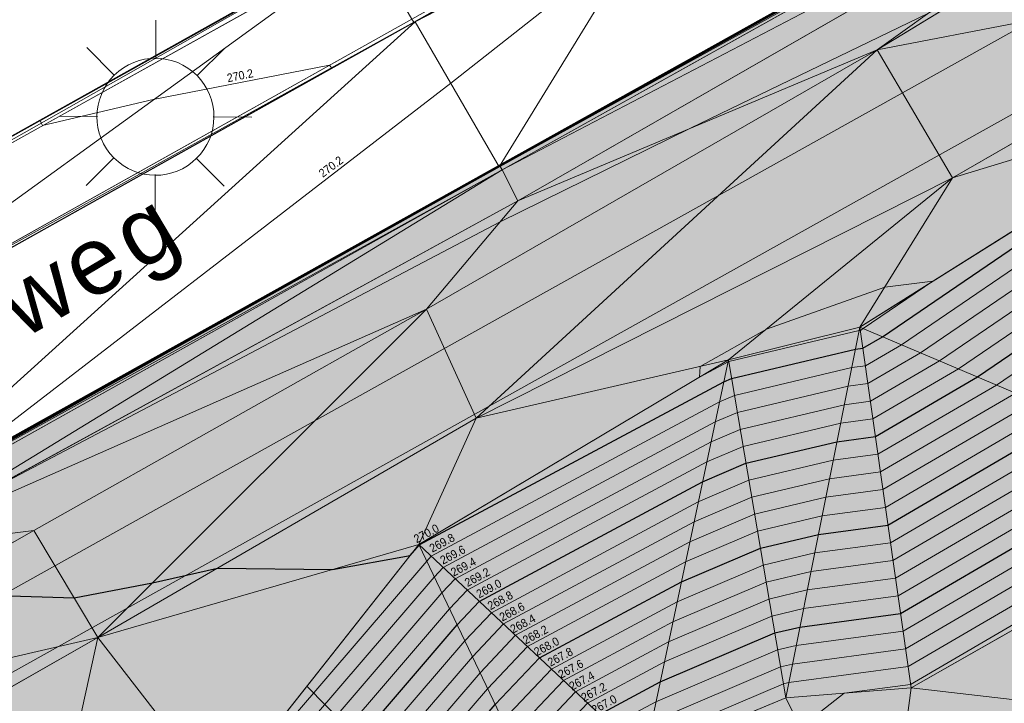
# Model space of a CAD drawing. Header units: millimetres. Extents: x 3402416 to 3403134, y 5267375 to 5268119.
# Tile 38 of 256: x 3402638 to 3402658, y 5267584 to 5267598. Entities that reach past the tile are written whole.
import ezdxf
from ezdxf.enums import TextEntityAlignment as Align

# ---------------------------------------------------------------- set-up
doc = ezdxf.new("R2010")
doc.units = ezdxf.units.MM
doc.header["$MEASUREMENT"] = 0
for name, pattern in [('100.1', [0]), ('100.4', [0]), ('100.5', [5.5, 3.9, -1.6]), ('DGN Style 2', [18.986358, 11.391815, -7.594543]), ('DGN Style 6', [36.112054, 13.290451, -7.594543, 0.018986, -7.594543, 0.018986, -7.594543])]:
    doc.linetypes.add(name, pattern=pattern)
for name, color, linetype, lineweight in [('_WBG Ideenteil + Pachtvertrag', 8, 'Continuous', 25), ('IVK_Boeschung', 7, 'Continuous', 0), ('IVK_Fahrbahnrand', 7, 'Continuous', 0), ('IVK_Gebaeudebezeichnung', 7, 'Continuous', 0), ('IVK_Gleis', 7, 'Continuous', 0), ('IVK_NSH_Modell Hoehenlinien Beschriftung', 1, 'Continuous', 0), ('IVK_NSH_Modell Umring Teil West', 7, 'Continuous', 0), ('IVK_NSH_Modell Vermaschung Teil West', 2, 'Continuous', 0), ('IVK_NSH_Topographie Boeschungskante', 1, 'Continuous', 0), ('IVK_NSH_Topographie Fahrbahnrand', 7, 'Continuous', 0), ('IVK_Rahmen Stempel', 7, 'Continuous', 0), ('IVK_Strassenbeleuchtung', 7, 'Continuous', 0)]:
    doc.layers.add(name, color=color, linetype=linetype, lineweight=lineweight)
for name, color, linetype, lineweight, true_color in [('_WBG Realisierungsteil', 7, 'Continuous', 50, 0x9494ff), ('ALKIS_Flurstuecksgrenze', 7, 'Continuous', 0, 0xffff80), ('IVK_NSH_Modell Hoehenlinien 1 Meter', 7, 'Continuous', 0, 0xe6956a), ('IVK_NSH_Modell Hoehenlinien 20 Zentimeter', 7, 'Continuous', 0, 0xe6956a)]:
    doc.layers.add(name, color=color, linetype=linetype, lineweight=lineweight, true_color=true_color)
doc.styles.add('IVK_Modell Beschriftung Hoehenlinien', font='arial.ttf')
doc.styles.add('Style-arial', font='arial.ttf')

# ---------------------------------------------------------------- blocks, each defined once
blk = doc.blocks.new('LAMPE0')
at = {"color": 0, "linetype": 'ByBlock', "lineweight": -2}
for p, q in [((0.00001, 0.00267), (0.00002, 0.00445)), ((-0.0019, 0.00192), (-0.00317, 0.0032)), ((0.00192, 0.0019), (0.0032, 0.00317)), ((-0.00267, 0.00001), (-0.00445, 0.00002)), ((0.00267, -0.00001), (0.00445, -0.00002)), ((-0.00192, -0.0019), (-0.0032, -0.00317)), ((0.0019, -0.00192), (0.00317, -0.0032)), ((-0.00001, -0.00267), (-0.00002, -0.00445))]:
    blk.add_line(p, q, dxfattribs=at)
for start, end in [(44.7428, 134.7428), (134.7428, 224.7428), (314.7428, 44.7428), (224.7428, 314.7428)]:
    blk.add_arc((0, 0), 0.0027, start, end, dxfattribs=at)

msp = doc.modelspace()

# ---------------------------------------------------------------- hatches: boundary and pattern name
at = {"layer": '_WBG Ideenteil + Pachtvertrag', "linetype": 'Continuous', "lineweight": 13, "transparency": 33554483}
h = msp.add_hatch(color=10, dxfattribs=at)
h.dxf.hatch_style = 1
h.paths.add_polyline_path([(3403020.162, 5267924.388), (3402974.165, 5267921.173), (3402970.834, 5267929.906), (3402966.125, 5267938.096), (3402962.962, 5267942.43), (3402957.609, 5267949.641), (3402947.36, 5267962.65), (3402939.808, 5267958.281), (3402940.65, 5267953.63), (3402941.22, 5267941.91), (3402941.79, 5267930.19), (3402941.545, 5267919.145), (3402940.618, 5267897.122), (3402939.52, 5267886.351), (3402937.994, 5267875.647), (3402933.952, 5267857.288), (3402924.27, 5267830.291), (3402912.706, 5267807.601), (3402888.95, 5267776.443), (3402888.949, 5267776.444), (3402875.126, 5267762.813), (3402817.857, 5267713.907), (3402814.793, 5267708.813), (3402749.53, 5267659.038), (3402740.54, 5267652.665), (3402743.031, 5267648.819), (3402726.54, 5267638.14), (3402711.87, 5267630.76), (3402634.27, 5267587.49), (3402621.47, 5267580.91), (3402607.52, 5267574.99), (3402612.55, 5267567.78), (3402597.743, 5267552.391), (3402630.486, 5267520.888), (3402683.349, 5267542.27), (3402692.955, 5267547.525), (3402703.98, 5267553.56), (3402743.097, 5267575.543), (3402746.601, 5267577.473), (3402753.342, 5267580.873), (3402757.657, 5267582.852), (3402762.378, 5267584.452), (3402767.187, 5267585.764), (3402772.3, 5267586.827), (3402777.468, 5267587.565), (3402782.59, 5267588.116), (3402787.738, 5267587.941), (3402794.984, 5267586.422), (3402794.339, 5267584.753), (3402798.109, 5267583.568), (3402799.256, 5267582.522), (3402802.297, 5267580.638), (3402804.959, 5267578.374), (3402807.449, 5267575.694), (3402813.837, 5267564.975), (3402824.334, 5267559.186), (3402831.546, 5267563.248), (3402850.736, 5267528.656), (3402857.046, 5267532.176), (3402875.097, 5267542.718), (3402879.432, 5267545.496), (3402884.47, 5267548.76), (3402887.62, 5267550.84), (3402890.12, 5267552.705), (3402892.62, 5267554.57), (3402896.5, 5267557.725), (3402900.38, 5267560.88), (3402903.425, 5267563.53), (3402911.32, 5267570.84), (3402925.42, 5267583.35), (3402926.03, 5267588.41), (3402935.72, 5267598.94), (3402939.889, 5267603.531), (3402947.512, 5267612.875), (3402954.376, 5267622.159), (3402960.809, 5267631.964), (3402966.189, 5267641.216), (3402971.089, 5267650.738), (3402974.885, 5267659.6), (3402977.896, 5267666.63), (3402983.519, 5267677.452), (3402987.072, 5267688.519), (3402989.662, 5267695.872), (3402996.63, 5267712.76), (3402998.88, 5267719.66), (3403002.59, 5267737.3), (3403004.045, 5267747.99), (3403005.5, 5267758.68), (3403006.26, 5267780.78), (3403008.055, 5267823.755), (3403009.28, 5267856.42), (3403009.069, 5267863.169), (3403007.637, 5267873.43)])
h.paths.add_polyline_path([(3402831.684, 5267692.713), (3402826.57, 5267697.97), (3402826.57, 5267697.97), (3402822.855, 5267702.231), (3402821.22, 5267700.91), (3402817.3, 5267705.73), (3402868.07, 5267748.98), (3402874.24, 5267754.23), (3402879.48, 5267748.1), (3402881.455, 5267745.791), (3402884.49, 5267742.976), (3402858.85, 5267715.33, -0.011159), (3402852.943, 5267709.528, -0.011773), (3402846.747, 5267703.983, -0.012769), (3402839.046, 5267697.938, -0.011757)], flags=16)
h.paths.add_polyline_path([(3402833.136, 5267693.592), (3402864.347, 5267722.275), (3402861.409, 5267725.473), (3402830.198, 5267696.79)], flags=24)

# ---------------------------------------------------------------- linework, layer by layer
at = {"layer": '_WBG Ideenteil + Pachtvertrag', "color": 10, "linetype": 'Continuous', "lineweight": 50, "transparency": 33554687}
msp.add_lwpolyline([(3402703.98, 5267553.56), (3402692.955, 5267547.525), (3402683.349, 5267542.27), (3402630.486, 5267520.888), (3402597.743, 5267552.391), (3402612.55, 5267567.78), (3402607.52, 5267574.99), (3402621.47, 5267580.91), (3402634.27, 5267587.49), (3402711.87, 5267630.76)], dxfattribs=at)
at = {"layer": '_WBG Realisierungsteil', "color": 168, "lineweight": 50, "transparency": 33554687}
msp.add_lwpolyline([(3402703.98, 5267553.56), (3402692.955, 5267547.525), (3402683.349, 5267542.27), (3402630.486, 5267520.888), (3402597.743, 5267552.391), (3402612.55, 5267567.78), (3402607.52, 5267574.99), (3402621.47, 5267580.91), (3402634.27, 5267587.49), (3402711.87, 5267630.76)], dxfattribs=at)
at = {"layer": 'ALKIS_Flurstuecksgrenze', "color": 7, "linetype": 'Continuous', "lineweight": 30, "flags": 128}
for points in [[(3402461.797, 5267560.761), (3402469.973, 5267558.48), (3402479.137, 5267556.939), (3402488.422, 5267556.359), (3402497.796, 5267556.749), (3402552.35, 5267561.959), (3402567.896, 5267564.05), (3402580.752, 5267566.671), (3402594.638, 5267570.482), (3402607.524, 5267574.993), (3402621.47, 5267580.915), (3402634.266, 5267587.487), (3402711.871, 5267630.761)], [(3402711.871, 5267630.761), (3402634.266, 5267587.487), (3402621.47, 5267580.915), (3402607.524, 5267574.993), (3402612.546, 5267567.78), (3402582.042, 5267536.069), (3402536.752, 5267489.002), (3402519.243, 5267430.89), (3402463.362, 5267374.849)]]:
    msp.add_lwpolyline(points, dxfattribs=at)
at = {"layer": 'IVK_Boeschung', "color": 7, "linetype": 'DGN Style 2', "lineweight": 13}
msp.add_line((3402643.815, 5267584.238), (3402648.393, 5267579.608), dxfattribs=at)
at = {"layer": 'IVK_Boeschung', "color": 7, "linetype": 'DGN Style 2', "lineweight": 13, "flags": 128}
for points in [[(3402507.576, 5267402.059), (3402509.36, 5267405.803), (3402509.826, 5267411.378), (3402512.471, 5267421.138), (3402519.541, 5267437.527), (3402526.385, 5267447.815), (3402530.67, 5267454.106), (3402534.239, 5267464.351), (3402537.4, 5267473.002), (3402541.813, 5267481.98), (3402546.419, 5267492.659), (3402553.126, 5267503.087), (3402560.505, 5267511.414), (3402567.43, 5267520.202), (3402573.027, 5267526.434), (3402580.569, 5267539.185), (3402585.853, 5267545.516), (3402589.872, 5267549.264), (3402594.238, 5267549.802), (3402601.546, 5267554.035), (3402608.548, 5267560.2), (3402616.922, 5267556.441), (3402621.555, 5267557.803), (3402628.013, 5267562.735), (3402632.393, 5267568.629), (3402632.248, 5267571.662), (3402633.779, 5267574.456), (3402638.063, 5267578.819), (3402642.019, 5267581.965), (3402646.139, 5267587.18), (3402652.571, 5267591.014), (3402655.301, 5267591.691), (3402663.047, 5267596.564), (3402670.674, 5267601.188), (3402678.422, 5267605.817), (3402688.854, 5267611.727)], [(3402692.632, 5267606.31), (3402686.485, 5267602.817), (3402678.373, 5267598.124), (3402671.414, 5267593.546), (3402663.458, 5267588.241), (3402656.364, 5267584.204), (3402653.76, 5267583.997), (3402650.824, 5267582.782), (3402649.157, 5267580.866), (3402647.914, 5267578.818), (3402645.899, 5267576.6), (3402638.13, 5267571.094), (3402637.869, 5267570.214), (3402638.636, 5267566.682), (3402637.145, 5267561.472), (3402632.507, 5267556.151), (3402627.108, 5267552.421), (3402621.419, 5267550.177), (3402617.685, 5267549.263), (3402615.196, 5267546.839), (3402612.065, 5267544.115), (3402605.43, 5267542.283), (3402595.979, 5267545.483), (3402590.342, 5267539.794), (3402585.831, 5267533.424), (3402577.549, 5267522.902), (3402571.642, 5267515.946), (3402566.549, 5267510.266), (3402560.193, 5267503.639), (3402552.967, 5267493.761), (3402546.837, 5267482.501), (3402542.469, 5267471.659), (3402538.493, 5267463.288), (3402533.938, 5267451.434), (3402531.5, 5267446.317), (3402524.442, 5267435.521), (3402518.938, 5267420.583), (3402515.371, 5267409.733), (3402513.325, 5267402.051), (3402509.004, 5267398.298)]]:
    msp.add_lwpolyline(points, dxfattribs=at)
at = {"layer": 'IVK_Fahrbahnrand', "color": 7, "linetype": '100.4', "ltscale": 10}
for p, q in [((3402661.917, 5267606.895), (3402646.037, 5267598.023)), ((3402631.506, 5267592.202), (3402645.043, 5267599.759)), ((3402646.037, 5267598.023), (3402632.543, 5267590.479))]:
    msp.add_line(p, q, dxfattribs=at)
at = {"layer": 'IVK_Fahrbahnrand', "color": 7, "linetype": '100.1', "ltscale": 10}
for p, q in [((3402646.065, 5267598.031), (3402661.902, 5267606.882)), ((3402645.049, 5267599.784), (3402631.504, 5267592.211)), ((3402631.556, 5267592.104), (3402645.096, 5267599.651)), ((3402645.996, 5267598.086), (3402632.506, 5267590.538)), ((3402632.563, 5267590.481), (3402646.065, 5267598.031))]:
    msp.add_line(p, q, dxfattribs=at)
at = {"layer": 'IVK_Fahrbahnrand', "color": 7, "linetype": 'Continuous', "lineweight": 13}
for p, q in [((3402663.58, 5267603.819), (3402647.832, 5267595.027)), ((3402647.871, 5267594.957), (3402663.619, 5267603.749)), ((3402647.832, 5267595.027), (3402634.591, 5267587.627)), ((3402634.63, 5267587.557), (3402647.871, 5267594.957))]:
    msp.add_line(p, q, dxfattribs=at)
at = {"layer": 'IVK_Gleis', "color": 7, "linetype": 'Continuous', "lineweight": 13}
for p, q in [((3402624.65, 5267578.97), (3402680.54, 5267610.14)), ((3402625.38, 5267577.66), (3402681.27, 5267608.83))]:
    msp.add_line(p, q, dxfattribs=at)
at = {"layer": 'IVK_NSH_Modell Hoehenlinien 1 Meter', "color": 32, "linetype": 'Continuous', "lineweight": 30, "true_color": 0xcd6000, "flags": 128}
for points, elevation in [([(3402620.828, 5267579.42), (3402624.234, 5267580.804), (3402628.395, 5267582.679), (3402631.825, 5267584.262), (3402635.862, 5267586.173), (3402638.978, 5267586.076), (3402640.611, 5267586.384), (3402641.961, 5267586.69), (3402644.344, 5267586.66), (3402645.96, 5267586.953), (3402646.145, 5267587.168), (3402646.148, 5267587.172), (3402652.474, 5267590.557), (3402652.637, 5267590.627), (3402655.21, 5267591.237), (3402655.363, 5267591.258), (3402655.767, 5267591.494), (3402663.052, 5267596.454), (3402663.153, 5267596.526), (3402670.709, 5267600.826), (3402671.056, 5267601.036), (3402678.42, 5267605.466), (3402678.79, 5267605.68), (3402688.79, 5267611.485)], 270), ([(3402633.302, 5267568.892), (3402633.256, 5267571.402), (3402633.306, 5267571.56), (3402634.584, 5267573.834), (3402638.078, 5267577.125), (3402639.739, 5267578.344), (3402642.915, 5267580.726), (3402643.412, 5267581.222), (3402643.673, 5267581.71), (3402646.936, 5267585.512), (3402647.396, 5267586), (3402652.033, 5267588.481), (3402652.935, 5267588.866), (3402654.825, 5267589.314), (3402655.623, 5267589.421), (3402657.743, 5267590.658), (3402663.157, 5267594.344)], 269), ([(3402618.374, 5267554.419), (3402621.507, 5267555.116), (3402623.516, 5267555.903), (3402627.653, 5267558.63), (3402629.775, 5267560.153), (3402631.652, 5267562.232), (3402634.327, 5267565.717), (3402635.09, 5267567.788), (3402634.971, 5267569.375), (3402634.941, 5267570.968), (3402635.075, 5267571.389), (3402635.884, 5267572.829), (3402638.097, 5267574.913), (3402641.926, 5267577.725), (3402643.975, 5267579.261), (3402645.058, 5267580.343), (3402645.627, 5267581.409), (3402647.728, 5267583.857), (3402648.645, 5267584.827), (3402651.593, 5267586.405), (3402653.233, 5267587.105), (3402654.44, 5267587.391), (3402655.884, 5267587.584), (3402659.719, 5267589.822)], 268), ([(3402619.718, 5267552.546), (3402621.468, 5267552.936), (3402625.107, 5267554.36), (3402627.411, 5267555.879), (3402630.956, 5267558.423), (3402634.091, 5267561.894), (3402635.578, 5267563.832), (3402636.835, 5267567.244), (3402636.639, 5267569.858), (3402636.627, 5267570.534), (3402636.844, 5267571.218), (3402637.185, 5267571.824), (3402638.116, 5267572.702), (3402644.114, 5267577.106), (3402645.034, 5267577.795), (3402646.704, 5267579.464), (3402647.582, 5267581.109), (3402648.519, 5267582.201), (3402649.894, 5267583.655), (3402651.152, 5267584.329), (3402653.532, 5267585.344), (3402654.055, 5267585.468), (3402656.145, 5267585.747), (3402661.695, 5267588.986)], 267)]:
    msp.add_lwpolyline(points, dxfattribs=dict(at, elevation=elevation))
at = {"layer": 'IVK_NSH_Modell Hoehenlinien 20 Zentimeter', "color": 32, "linetype": 'Continuous', "lineweight": 13, "true_color": 0xcd6000, "flags": 128}
for points, elevation in [([(3402660.489, 5267608.409), (3402652.119, 5267603.722), (3402645.045, 5267599.766), (3402642.521, 5267598.353), (3402638.275, 5267595.98), (3402638.299, 5267595.931), (3402638.326, 5267595.877), (3402640.625, 5267596.415), (3402644.288, 5267597.131), (3402644.324, 5267597.076), (3402644.329, 5267597.068), (3402645.046, 5267597.468), (3402646.042, 5267598.024), (3402654.168, 5267602.559), (3402653.36, 5267601.927), (3402652.091, 5267600.939), (3402650.824, 5267599.929), (3402646.803, 5267596.756), (3402635.95, 5267588.402)], 270.2), ([(3402636.792, 5267588.078), (3402647.83, 5267593.882), (3402651.784, 5267595.822), (3402656.727, 5267598.213), (3402657.759, 5267598.729), (3402663.747, 5267601.051)], 270.2), ([(3402616.049, 5267575.714), (3402622.053, 5267577.76), (3402624.765, 5267578.086), (3402627.689, 5267578.264), (3402632.543, 5267578.512), (3402636.547, 5267579.321), (3402638.286, 5267579.836), (3402639.744, 5267580.156), (3402642.068, 5267581.898), (3402642.095, 5267581.925), (3402642.109, 5267581.951), (3402646.303, 5267586.837), (3402646.397, 5267586.937), (3402652.386, 5267590.142), (3402652.696, 5267590.274), (3402655.133, 5267590.853), (3402655.415, 5267590.89), (3402656.163, 5267591.327), (3402663.073, 5267596.032)], 269.8), ([(3402617.574, 5267572.588), (3402623.034, 5267568.813), (3402625.031, 5267566.401), (3402628.375, 5267565.599), (3402630.728, 5267568.112), (3402632.147, 5267571.545), (3402632.152, 5267571.734), (3402632.394, 5267571.928), (3402633.804, 5267574.437), (3402638.066, 5267578.452), (3402638.426, 5267578.716), (3402642.28, 5267581.605), (3402642.424, 5267581.749), (3402642.5, 5267581.891), (3402646.461, 5267586.506), (3402646.647, 5267586.703), (3402652.298, 5267589.727), (3402652.756, 5267589.922), (3402655.056, 5267590.468), (3402655.467, 5267590.523), (3402656.558, 5267591.159), (3402663.094, 5267595.61)], 269.6), ([(3402632.635, 5267568.699), (3402632.582, 5267571.576), (3402632.598, 5267571.628), (3402634.064, 5267574.236), (3402638.07, 5267578.01), (3402638.864, 5267578.592), (3402642.492, 5267581.312), (3402642.753, 5267581.573), (3402642.891, 5267581.831), (3402646.619, 5267586.175), (3402646.897, 5267586.468), (3402652.21, 5267589.312), (3402652.816, 5267589.57), (3402654.979, 5267590.083), (3402655.519, 5267590.155), (3402656.953, 5267590.992), (3402663.115, 5267595.188)], 269.4), ([(3402632.969, 5267568.796), (3402632.919, 5267571.489), (3402632.952, 5267571.594), (3402634.324, 5267574.035), (3402638.074, 5267577.567), (3402639.301, 5267578.468), (3402642.703, 5267581.019), (3402643.082, 5267581.397), (3402643.282, 5267581.771), (3402646.778, 5267585.844), (3402647.147, 5267586.234), (3402652.122, 5267588.896), (3402652.875, 5267589.218), (3402654.902, 5267589.699), (3402655.571, 5267589.788), (3402657.348, 5267590.825), (3402663.136, 5267594.766)], 269.2), ([(3402633.636, 5267568.989), (3402633.593, 5267571.316), (3402633.66, 5267571.526), (3402634.844, 5267573.633), (3402638.082, 5267576.683), (3402640.176, 5267578.221), (3402643.127, 5267580.433), (3402643.741, 5267581.046), (3402644.063, 5267581.65), (3402647.094, 5267585.181), (3402647.646, 5267585.765), (3402651.945, 5267588.066), (3402652.995, 5267588.514), (3402654.748, 5267588.93), (3402655.676, 5267589.053), (3402658.139, 5267590.491), (3402663.177, 5267593.922)], 268.8), ([(3402617.567, 5267555.542), (3402621.53, 5267556.425), (3402622.561, 5267556.828), (3402627.798, 5267560.281), (3402629.067, 5267561.192), (3402630.189, 5267562.434), (3402633.576, 5267566.848), (3402634.042, 5267568.115), (3402633.97, 5267569.085), (3402633.93, 5267571.229), (3402634.013, 5267571.492), (3402635.104, 5267573.432), (3402638.085, 5267576.24), (3402640.614, 5267578.097), (3402643.339, 5267580.14), (3402644.07, 5267580.87), (3402644.454, 5267581.59), (3402647.253, 5267584.85), (3402647.896, 5267585.531), (3402651.857, 5267587.651), (3402653.054, 5267588.161), (3402654.671, 5267588.545), (3402655.728, 5267588.686), (3402658.534, 5267590.324)], 268.6), ([(3402617.836, 5267555.168), (3402621.523, 5267555.989), (3402622.879, 5267556.52), (3402627.749, 5267559.731), (3402629.303, 5267560.845), (3402630.677, 5267562.367), (3402633.826, 5267566.471), (3402634.391, 5267568.006), (3402634.303, 5267569.182), (3402634.267, 5267571.142), (3402634.367, 5267571.457), (3402635.364, 5267573.231), (3402638.089, 5267575.798), (3402641.051, 5267577.973), (3402643.551, 5267579.847), (3402644.399, 5267580.694), (3402644.845, 5267581.53), (3402647.411, 5267584.519), (3402648.146, 5267585.296), (3402651.769, 5267587.235), (3402653.114, 5267587.809), (3402654.594, 5267588.16), (3402655.78, 5267588.319), (3402658.929, 5267590.157)], 268.4), ([(3402618.105, 5267554.793), (3402621.515, 5267555.552), (3402623.198, 5267556.211), (3402627.701, 5267559.181), (3402629.539, 5267560.499), (3402631.164, 5267562.299), (3402634.076, 5267566.094), (3402634.74, 5267567.897), (3402634.637, 5267569.279), (3402634.604, 5267571.055), (3402634.721, 5267571.423), (3402635.624, 5267573.03), (3402638.093, 5267575.356), (3402641.489, 5267577.849), (3402643.763, 5267579.554), (3402644.729, 5267580.518), (3402645.236, 5267581.47), (3402647.569, 5267584.188), (3402648.395, 5267585.062), (3402651.681, 5267586.82), (3402653.174, 5267587.457), (3402654.517, 5267587.776), (3402655.832, 5267587.951), (3402659.324, 5267589.989)], 268.2), ([(3402618.643, 5267554.044), (3402621.499, 5267554.68), (3402623.834, 5267555.594), (3402627.605, 5267558.08), (3402630.011, 5267559.807), (3402632.14, 5267562.164), (3402634.577, 5267565.34), (3402635.439, 5267567.679), (3402635.305, 5267569.472), (3402635.278, 5267570.881), (3402635.429, 5267571.355), (3402636.144, 5267572.628), (3402638.101, 5267574.471), (3402642.364, 5267577.601), (3402644.187, 5267578.968), (3402645.387, 5267580.167), (3402646.018, 5267581.349), (3402647.886, 5267583.525), (3402648.895, 5267584.593), (3402651.505, 5267585.99), (3402653.293, 5267586.753), (3402654.363, 5267587.007), (3402655.936, 5267587.216), (3402660.115, 5267589.655)], 267.8), ([(3402618.912, 5267553.669), (3402621.492, 5267554.244), (3402624.152, 5267555.286), (3402627.556, 5267557.53), (3402630.248, 5267559.461), (3402632.628, 5267562.097), (3402634.827, 5267564.963), (3402635.788, 5267567.57), (3402635.638, 5267569.568), (3402635.616, 5267570.795), (3402635.783, 5267571.321), (3402636.404, 5267572.427), (3402638.105, 5267574.029), (3402642.801, 5267577.477), (3402644.399, 5267578.675), (3402645.716, 5267579.991), (3402646.409, 5267581.289), (3402648.044, 5267583.194), (3402649.145, 5267584.359), (3402651.417, 5267585.574), (3402653.353, 5267586.401), (3402654.286, 5267586.622), (3402655.988, 5267586.849), (3402660.51, 5267589.488)], 267.6), ([(3402619.181, 5267553.295), (3402621.484, 5267553.808), (3402624.471, 5267554.977), (3402627.508, 5267556.98), (3402630.484, 5267559.115), (3402633.116, 5267562.029), (3402635.077, 5267564.586), (3402636.137, 5267567.461), (3402635.972, 5267569.665), (3402635.953, 5267570.708), (3402636.136, 5267571.287), (3402636.664, 5267572.226), (3402638.108, 5267573.586), (3402643.239, 5267577.353), (3402644.611, 5267578.381), (3402646.046, 5267579.815), (3402646.8, 5267581.229), (3402648.202, 5267582.863), (3402649.394, 5267584.124), (3402651.328, 5267585.159), (3402653.412, 5267586.048), (3402654.209, 5267586.237), (3402656.041, 5267586.482), (3402660.905, 5267589.321)], 267.4), ([(3402619.449, 5267552.92), (3402621.476, 5267553.372), (3402624.789, 5267554.669), (3402627.46, 5267556.429), (3402630.72, 5267558.769), (3402633.603, 5267561.962), (3402635.328, 5267564.209), (3402636.486, 5267567.353), (3402636.306, 5267569.761), (3402636.29, 5267570.621), (3402636.49, 5267571.252), (3402636.925, 5267572.025), (3402638.112, 5267573.144), (3402643.676, 5267577.229), (3402644.823, 5267578.088), (3402646.375, 5267579.64), (3402647.191, 5267581.169), (3402648.361, 5267582.532), (3402649.644, 5267583.89), (3402651.24, 5267584.744), (3402653.472, 5267585.696), (3402654.132, 5267585.853), (3402656.093, 5267586.114), (3402661.3, 5267589.154)], 267.2), ([(3402619.987, 5267552.171), (3402621.46, 5267552.499), (3402625.426, 5267554.051), (3402627.363, 5267555.329), (3402631.192, 5267558.077), (3402634.579, 5267561.827), (3402635.828, 5267563.455), (3402637.184, 5267567.135), (3402636.973, 5267569.955), (3402636.964, 5267570.447), (3402637.198, 5267571.184), (3402637.445, 5267571.624), (3402638.12, 5267572.259), (3402644.551, 5267576.982), (3402645.246, 5267577.502), (3402647.033, 5267579.288), (3402647.973, 5267581.048), (3402648.677, 5267581.869), (3402650.143, 5267583.421), (3402651.064, 5267583.914), (3402653.591, 5267584.992), (3402653.978, 5267585.084), (3402656.197, 5267585.38), (3402662.091, 5267588.819)], 266.8), ([(3402620.256, 5267551.797), (3402621.453, 5267552.063), (3402625.744, 5267553.743), (3402627.315, 5267554.779), (3402631.429, 5267557.731), (3402635.067, 5267561.759), (3402636.079, 5267563.078), (3402637.533, 5267567.026), (3402637.307, 5267570.051), (3402637.301, 5267570.36), (3402637.552, 5267571.15), (3402637.705, 5267571.423), (3402638.124, 5267571.817), (3402644.989, 5267576.858), (3402645.458, 5267577.209), (3402647.363, 5267579.112), (3402648.363, 5267580.988), (3402648.836, 5267581.538), (3402650.393, 5267583.186), (3402650.976, 5267583.498), (3402653.651, 5267584.64), (3402653.901, 5267584.699), (3402656.249, 5267585.012), (3402662.486, 5267588.652)], 266.6), ([(3402620.525, 5267551.422), (3402621.445, 5267551.627), (3402626.062, 5267553.434), (3402627.267, 5267554.228), (3402631.665, 5267557.385), (3402635.555, 5267561.692), (3402636.329, 5267562.701), (3402637.882, 5267566.917), (3402637.64, 5267570.148), (3402637.638, 5267570.273), (3402637.905, 5267571.116), (3402637.965, 5267571.222), (3402638.128, 5267571.375), (3402645.426, 5267576.734), (3402645.67, 5267576.916), (3402647.692, 5267578.937), (3402648.754, 5267580.928), (3402648.994, 5267581.207), (3402650.643, 5267582.952), (3402650.888, 5267583.083), (3402653.711, 5267584.288), (3402653.824, 5267584.314), (3402656.301, 5267584.645), (3402662.881, 5267588.485)], 266.4), ([(3402638.033, 5267569.46), (3402639.915, 5267571.311), (3402640.326, 5267572.05), (3402644.502, 5267575.61), (3402645.864, 5267576.61), (3402645.882, 5267576.623), (3402646.297, 5267577.038), (3402649.043, 5267578.561), (3402649.052, 5267580.693), (3402649.145, 5267580.868), (3402649.152, 5267580.876), (3402649.321, 5267581.054), (3402651.131, 5267581.616), (3402651.906, 5267582.157), (3402654.067, 5267583.382), (3402654.975, 5267584.094), (3402656.354, 5267584.277), (3402663.276, 5267588.318)], 266.2)]:
    msp.add_lwpolyline(points, dxfattribs=dict(at, elevation=elevation))
at = {"layer": 'IVK_NSH_Modell Hoehenlinien 20 Zentimeter', "color": 32, "linetype": 'Continuous', "lineweight": 13, "true_color": 0xcd6000, "elevation": 270.2, "flags": 128}
msp.add_lwpolyline([(3402651.967, 5267590.654), (3402652.562, 5267590.972), (3402652.577, 5267590.979), (3402655.287, 5267591.622), (3402655.31, 5267591.625), (3402655.372, 5267591.661), (3402656.817, 5267592.644), (3402655.818, 5267592.524), (3402653.36, 5267591.654), (3402651.985, 5267590.879)], close=True, dxfattribs=at)
at = {"layer": 'IVK_NSH_Modell Umring Teil West', "color": 6, "linetype": '100.5', "ltscale": 10, "true_color": 0xe202f2}
msp.add_open_spline([(3402628.253, 5267598.544, 269.937), (3402641.757, 5267606.054, 270.023), (3402657.553, 5267614.878, 270.114), (3402675.255, 5267624.773, 270.207), (3402675.324, 5267624.659, 270.079), (3402684.824, 5267621.981, 270.344), (3402684.826, 5267621.97, 270.458), (3402684.883, 5267621.864, 270.458), (3402685.543, 5267620.164, 270.387), (3402685.562, 5267620.086, 270.387), (3402685.564, 5267620.075, 270.322), (3402687.058, 5267616.919, 270.241), (3402687.044, 5267616.907, 270.297), (3402687.083, 5267616.837, 270.298), (3402687.222, 5267616.45, 270.294), (3402686.878, 5267615.082, 270.225), (3402688.132, 5267612.963, 270.158), (3402688.854, 5267611.727, 270.108), (3402692.632, 5267606.31, 265.792), (3402690.801, 5267601.975, 265.743), (3402690.498, 5267601.81, 265.685), (3402692.019, 5267598.974, 264.145), (3402693.751, 5267596.039, 263.722), (3402697.143, 5267589.96, 261.397), (3402697.219, 5267589.903, 261.323), (3402701.143, 5267583.189, 261.113), (3402700.796, 5267582.857, 261.114), (3402700.48, 5267582.471, 261.115), (3402700.24, 5267582.096, 261.116), (3402700.018, 5267581.634, 261.118), (3402699.865, 5267581.182, 261.121), (3402699.759, 5267580.656, 261.123), (3402699.724, 5267580.1, 261.127), (3402699.757, 5267579.607, 261.13), (3402699.84, 5267579.163, 261.133), (3402699.968, 5267578.744, 261.136), (3402700.137, 5267578.349, 261.14), (3402700.357, 5267577.958, 261.143), (3402700.601, 5267577.618, 261.146), (3402700.875, 5267577.308, 261.149), (3402701.194, 5267577.017, 261.152), (3402701.458, 5267576.818, 261.155), (3402701.77, 5267576.623, 261.157), (3402702.079, 5267576.466, 261.16), (3402702.457, 5267576.317, 261.162), (3402702.826, 5267576.211, 261.164), (3402703.183, 5267576.145, 261.166), (3402703.533, 5267576.111, 261.168), (3402703.896, 5267576.109, 261.169), (3402704.292, 5267576.143, 261.171), (3402704.681, 5267576.217, 261.172), (3402704.965, 5267576.296, 261.173), (3402705.217, 5267576.386, 261.173), (3402707.832, 5267577.842, 261.175), (3402709.09, 5267572.866, 261.096), (3402708.405, 5267568.61, 260.907), (3402698.283, 5267563.277, 261.169), (3402693.549, 5267560.553, 260.917), (3402685.523, 5267555.965, 261.026), (3402668.604, 5267549.392, 261.028), (3402659.972, 5267545.813, 260.693), (3402647.149, 5267540.036, 260.412), (3402637.208, 5267534.921, 260.309), (3402625.271, 5267527.783, 260.374), (3402614.853, 5267521.252, 260.423), (3402604.386, 5267513.647, 260.492), (3402591.208, 5267503.377, 260.76), (3402587.076, 5267508.519, 261.16), (3402587.731, 5267518.469, 265.454), (3402582.621, 5267519.527, 265.304), (3402588.906, 5267527.261, 265.481), (3402594.968, 5267537.514, 265.929), (3402603.304, 5267546.246, 266.775), (3402600.832, 5267549.266, 266.887), (3402596.744, 5267551.245, 269.012), (3402591.885, 5267549.833, 268.92), (3402587.239, 5267546.861, 269.081), (3402581.243, 5267547.71, 269.55), (3402581.129, 5267547.828, 269.548), (3402576.83, 5267544.403, 269.457), (3402573.092, 5267540.608, 269.43), (3402571.878, 5267541.8, 269.408), (3402570.615, 5267542.617, 269.407), (3402574.302, 5267546.633, 269.398), (3402567.663, 5267563.645, 269.883), (3402562.649, 5267562.897, 269.866), (3402562.595, 5267563.239, 269.861), (3402562.584, 5267563.318, 269.86), (3402562.11, 5267566.725, 269.873), (3402562.099, 5267566.805, 269.873), (3402563.338, 5267566.977, 269.879), (3402565.816, 5267567.348, 269.89), (3402567.039, 5267567.542, 269.896), (3402568.655, 5267567.813, 269.908), (3402570.73, 5267568.179, 269.912), (3402571.95, 5267568.407, 269.917), (3402573.148, 5267568.637, 269.923), (3402576.065, 5267569.267, 269.935), (3402578.987, 5267569.94, 269.946), (3402580.21, 5267570.222, 269.951), (3402581.417, 5267570.509, 269.956), (3402582.621, 5267570.804, 269.961), (3402583.824, 5267571.107, 269.967), (3402585.018, 5267571.417, 269.972), (3402587.407, 5267572.063, 269.983), (3402592.197, 5267573.463, 270.005), (3402594.547, 5267574.203, 270.015), (3402595.726, 5267574.586, 270.02), (3402596.901, 5267574.978, 270.026), (3402598.088, 5267575.384, 270.031), (3402599.405, 5267575.831, 270.038), (3402600.717, 5267576.286, 270.045), (3402602.256, 5267576.82, 270.053), (3402603.278, 5267577.202, 270.058), (3402604.589, 5267577.686, 270.064), (3402605.878, 5267578.171, 270.071), (3402607.163, 5267578.664, 270.078), (3402608.444, 5267579.165, 270.085), (3402609.722, 5267579.675, 270.091), (3402613.612, 5267581.348, 270.009), (3402612.713, 5267582.91, 270.024), (3402612.692, 5267583.028, 270.024), (3402612.691, 5267583.046, 269.904), (3402610.129, 5267589.514, 269.691), (3402610.114, 5267589.539, 269.803), (3402610.039, 5267589.633, 269.803), (3402611.28, 5267590.171, 269.812), (3402612.516, 5267590.718, 269.821), (3402613.75, 5267591.273, 269.83), (3402614.979, 5267591.836, 269.839), (3402616.205, 5267592.407, 269.848), (3402617.428, 5267592.985, 269.857), (3402618.646, 5267593.572, 269.866), (3402619.861, 5267594.166, 269.874), (3402621.072, 5267594.768, 269.883), (3402622.279, 5267595.378, 269.892), (3402623.481, 5267595.996, 269.901), (3402624.68, 5267596.621, 269.91), (3402625.875, 5267597.255, 269.919), (3402627.066, 5267597.896, 269.928), (3402628.253, 5267598.544, 269.937)], degree=1, dxfattribs=at)
at = {"layer": 'IVK_NSH_Modell Vermaschung Teil West'}
for points in [[(3402645.996, 5267598.086, 270.21), (3402661.878, 5267606.959, 270.307), (3402646.037, 5267598.023, 270.21)], [(3402661.878, 5267606.959, 270.307), (3402661.917, 5267606.895, 270.307), (3402646.037, 5267598.023, 270.21)], [(3402661.917, 5267606.895, 270.307), (3402661.902, 5267606.882, 270.242), (3402646.037, 5267598.023, 270.21)], [(3402646.037, 5267598.023, 270.21), (3402661.902, 5267606.882, 270.242), (3402646.065, 5267598.031, 270.156)], [(3402646.065, 5267598.031, 270.156), (3402661.902, 5267606.882, 270.242), (3402651.326, 5267600.747, 270.19)], [(3402651.326, 5267600.747, 270.19), (3402663.57, 5267603.824, 270.35), (3402647.809, 5267595.018, 270.26)], [(3402663.57, 5267603.824, 270.35), (3402647.832, 5267595.027, 270.302), (3402647.809, 5267595.018, 270.26)], [(3402663.57, 5267603.824, 270.35), (3402663.58, 5267603.819, 270.386), (3402647.832, 5267595.027, 270.302)], [(3402663.58, 5267603.819, 270.386), (3402663.619, 5267603.749, 270.387), (3402647.832, 5267595.027, 270.302)], [(3402663.619, 5267603.749, 270.387), (3402647.871, 5267594.957, 270.303), (3402647.832, 5267595.027, 270.302)], [(3402647.871, 5267594.957, 270.303), (3402663.619, 5267603.749, 270.387), (3402663.791, 5267603.265, 270.379)], [(3402663.791, 5267603.265, 270.379), (3402648.194, 5267594.314, 270.225), (3402647.871, 5267594.957, 270.303)], [(3402663.791, 5267603.265, 270.379), (3402655.661, 5267597.451, 270.173), (3402648.194, 5267594.314, 270.225)], [(3402663.791, 5267603.265, 270.379), (3402663.122, 5267601.995, 270.269), (3402655.661, 5267597.451, 270.173)], [(3402663.122, 5267601.995, 270.269), (3402664.942, 5267599.244, 270.068), (3402655.661, 5267597.451, 270.173)], [(3402646.065, 5267598.031, 270.156), (3402651.326, 5267600.747, 270.19), (3402647.809, 5267595.018, 270.26)], [(3402628.321, 5267598.415, 269.818), (3402645.049, 5267599.784, 270.101), (3402631.504, 5267592.211, 270.034)], [(3402631.504, 5267592.211, 270.034), (3402645.049, 5267599.784, 270.101), (3402645.043, 5267599.759, 270.238)], [(3402631.504, 5267592.211, 270.034), (3402645.043, 5267599.759, 270.238), (3402631.506, 5267592.202, 270.162)], [(3402631.506, 5267592.202, 270.162), (3402645.043, 5267599.759, 270.238), (3402631.556, 5267592.104, 270.162)], [(3402645.043, 5267599.759, 270.238), (3402645.096, 5267599.651, 270.238), (3402631.556, 5267592.104, 270.162)], [(3402631.556, 5267592.104, 270.162), (3402645.096, 5267599.651, 270.238), (3402632.506, 5267590.538, 270.131)], [(3402632.506, 5267590.538, 270.131), (3402645.096, 5267599.651, 270.238), (3402645.996, 5267598.086, 270.21)], [(3402655.661, 5267597.451, 270.173), (3402664.942, 5267599.244, 270.068), (3402657.227, 5267594.791, 270.102)], [(3402664.942, 5267599.244, 270.068), (3402663.047, 5267596.564, 270.052), (3402657.227, 5267594.791, 270.102)], [(3402645.996, 5267598.086, 270.21), (3402646.037, 5267598.023, 270.21), (3402632.506, 5267590.538, 270.131)], [(3402632.563, 5267590.481, 270.074), (3402646.065, 5267598.031, 270.156), (3402634.566, 5267587.63, 270.193)], [(3402646.037, 5267598.023, 270.21), (3402646.065, 5267598.031, 270.156), (3402632.563, 5267590.481, 270.074)], [(3402634.566, 5267587.63, 270.193), (3402646.065, 5267598.031, 270.156), (3402647.809, 5267595.018, 270.26)], [(3402646.037, 5267598.023, 270.21), (3402632.543, 5267590.479, 270.131), (3402632.506, 5267590.538, 270.131)], [(3402646.037, 5267598.023, 270.21), (3402632.563, 5267590.481, 270.074), (3402632.543, 5267590.479, 270.131)], [(3402655.661, 5267597.451, 270.173), (3402647.329, 5267589.804, 270.041), (3402646.302, 5267592.069, 270.095)], [(3402646.302, 5267592.069, 270.095), (3402648.194, 5267594.314, 270.225), (3402655.661, 5267597.451, 270.173)], [(3402655.661, 5267597.451, 270.173), (3402657.227, 5267594.791, 270.102), (3402647.329, 5267589.804, 270.041)], [(3402663.047, 5267596.564, 270.052), (3402663.458, 5267588.241, 266.108), (3402655.301, 5267591.691, 270.236)], [(3402657.227, 5267594.791, 270.102), (3402663.047, 5267596.564, 270.052), (3402655.301, 5267591.691, 270.236)], [(3402634.566, 5267587.63, 270.193), (3402647.809, 5267595.018, 270.26), (3402634.591, 5267587.627, 270.226)], [(3402647.809, 5267595.018, 270.26), (3402647.832, 5267595.027, 270.302), (3402634.591, 5267587.627, 270.226)], [(3402647.832, 5267595.027, 270.302), (3402647.871, 5267594.957, 270.303), (3402634.591, 5267587.627, 270.226)], [(3402647.871, 5267594.957, 270.303), (3402634.63, 5267587.557, 270.227), (3402634.591, 5267587.627, 270.226)], [(3402647.871, 5267594.957, 270.303), (3402634.968, 5267587.08, 270.196), (3402634.63, 5267587.557, 270.227)], [(3402647.871, 5267594.957, 270.303), (3402648.194, 5267594.314, 270.225), (3402634.968, 5267587.08, 270.196)], [(3402647.329, 5267589.804, 270.041), (3402657.227, 5267594.791, 270.102), (3402652.571, 5267591.014, 270.22)], [(3402652.571, 5267591.014, 270.22), (3402657.227, 5267594.791, 270.102), (3402655.301, 5267591.691, 270.236)], [(3402634.968, 5267587.08, 270.196), (3402648.194, 5267594.314, 270.225), (3402646.302, 5267592.069, 270.095)], [(3402646.302, 5267592.069, 270.095), (3402638.145, 5267587.471, 270.032), (3402634.968, 5267587.08, 270.196)], [(3402638.145, 5267587.471, 270.032), (3402646.302, 5267592.069, 270.095), (3402639.473, 5267585.247, 269.981)], [(3402646.302, 5267592.069, 270.095), (3402647.329, 5267589.804, 270.041), (3402639.473, 5267585.247, 269.981)], [(3402652.571, 5267591.014, 270.22), (3402655.301, 5267591.691, 270.236), (3402653.76, 5267583.997, 266.235)], [(3402655.301, 5267591.691, 270.236), (3402656.364, 5267584.204, 266.16), (3402653.76, 5267583.997, 266.235)], [(3402663.458, 5267588.241, 266.108), (3402656.364, 5267584.204, 266.16), (3402655.301, 5267591.691, 270.236)], [(3402646.139, 5267587.18, 270.007), (3402652.571, 5267591.014, 270.22), (3402650.824, 5267582.782, 266.255)], [(3402646.139, 5267587.18, 270.007), (3402647.329, 5267589.804, 270.041), (3402652.571, 5267591.014, 270.22)], [(3402652.571, 5267591.014, 270.22), (3402653.76, 5267583.997, 266.235), (3402650.824, 5267582.782, 266.255)], [(3402639.473, 5267585.247, 269.981), (3402647.329, 5267589.804, 270.041), (3402646.139, 5267587.18, 270.007)], [(3402663.458, 5267588.241, 266.108), (3402662.237, 5267583.53, 266.045), (3402656.364, 5267584.204, 266.16)], [(3402638.145, 5267587.471, 270.032), (3402639.473, 5267585.247, 269.981), (3402630.655, 5267583.213, 269.927)], [(3402634.968, 5267587.08, 270.196), (3402638.145, 5267587.471, 270.032), (3402630.655, 5267583.213, 269.927)], [(3402646.139, 5267587.18, 270.007), (3402642.019, 5267581.965, 269.846), (3402639.473, 5267585.247, 269.981)], [(3402642.019, 5267581.965, 269.846), (3402646.139, 5267587.18, 270.007), (3402649.157, 5267580.866, 266.194)], [(3402650.824, 5267582.782, 266.255), (3402649.157, 5267580.866, 266.194), (3402646.139, 5267587.18, 270.007)], [(3402630.655, 5267583.213, 269.927), (3402639.473, 5267585.247, 269.981), (3402631.819, 5267580.888, 269.906)], [(3402631.819, 5267580.888, 269.906), (3402639.473, 5267585.247, 269.981), (3402638.063, 5267578.819, 269.766)], [(3402638.063, 5267578.819, 269.766), (3402639.473, 5267585.247, 269.981), (3402642.019, 5267581.965, 269.846)], [(3402656.364, 5267584.204, 266.16), (3402655.801, 5267579.906, 266.002), (3402653.76, 5267583.997, 266.235)], [(3402655.801, 5267579.906, 266.002), (3402656.364, 5267584.204, 266.16), (3402662.237, 5267583.53, 266.045)], [(3402650.824, 5267582.782, 266.255), (3402653.76, 5267583.997, 266.235), (3402655.801, 5267579.906, 266.002)]]:
    msp.add_3dface(points, dxfattribs=at)
at = {"layer": 'IVK_NSH_Topographie Boeschungskante', "color": 3, "linetype": '100.5', "ltscale": 10}
for p, q in [((3402648.194, 5267594.314, 270.225), (3402663.791, 5267603.265, 270.379)), ((3402663.122, 5267601.995, 270.269), (3402655.661, 5267597.451, 270.173)), ((3402657.227, 5267594.791, 270.102), (3402664.942, 5267599.244, 270.068)), ((3402655.661, 5267597.451, 270.173), (3402646.302, 5267592.069, 270.095)), ((3402655.301, 5267591.691, 270.236), (3402663.047, 5267596.564, 270.052)), ((3402647.329, 5267589.804, 270.041), (3402657.227, 5267594.791, 270.102)), ((3402634.968, 5267587.08, 270.196), (3402648.194, 5267594.314, 270.225)), ((3402646.302, 5267592.069, 270.095), (3402638.145, 5267587.471, 270.032)), ((3402652.571, 5267591.014, 270.22), (3402655.301, 5267591.691, 270.236)), ((3402646.139, 5267587.18, 270.007), (3402652.571, 5267591.014, 270.22)), ((3402639.473, 5267585.247, 269.981), (3402647.329, 5267589.804, 270.041)), ((3402656.364, 5267584.204, 266.16), (3402663.458, 5267588.241, 266.108)), ((3402638.145, 5267587.471, 270.032), (3402630.655, 5267583.213, 269.927)), ((3402642.019, 5267581.965, 269.846), (3402646.139, 5267587.18, 270.007)), ((3402631.819, 5267580.888, 269.906), (3402639.473, 5267585.247, 269.981)), ((3402653.76, 5267583.997, 266.235), (3402656.364, 5267584.204, 266.16)), ((3402650.824, 5267582.782, 266.255), (3402653.76, 5267583.997, 266.235))]:
    msp.add_line(p, q, dxfattribs=at)
at = {"layer": 'IVK_NSH_Topographie Fahrbahnrand', "color": 7, "linetype": '100.4', "ltscale": 10}
for p, q in [((3402661.917, 5267606.895, 270.307), (3402646.037, 5267598.023, 270.21)), ((3402663.57, 5267603.824, 270.35), (3402647.809, 5267595.018, 270.26)), ((3402647.832, 5267595.027, 270.302), (3402663.58, 5267603.819, 270.386)), ((3402647.871, 5267594.957, 270.303), (3402663.619, 5267603.749, 270.387)), ((3402631.506, 5267592.202, 270.162), (3402645.043, 5267599.759, 270.238)), ((3402646.037, 5267598.023, 270.21), (3402632.543, 5267590.479, 270.131)), ((3402647.809, 5267595.018, 270.26), (3402634.566, 5267587.63, 270.193)), ((3402634.591, 5267587.627, 270.226), (3402647.832, 5267595.027, 270.302)), ((3402634.63, 5267587.557, 270.227), (3402647.871, 5267594.957, 270.303))]:
    msp.add_line(p, q, dxfattribs=at)
at = {"layer": 'IVK_NSH_Topographie Fahrbahnrand', "color": 7, "linetype": '100.1', "ltscale": 10}
for p, q in [((3402646.065, 5267598.031, 270.156), (3402661.902, 5267606.882, 270.242)), ((3402645.049, 5267599.784, 270.101), (3402631.504, 5267592.211, 270.034)), ((3402631.556, 5267592.104, 270.162), (3402645.096, 5267599.651, 270.238)), ((3402645.996, 5267598.086, 270.21), (3402632.506, 5267590.538, 270.131)), ((3402632.563, 5267590.481, 270.074), (3402646.065, 5267598.031, 270.156))]:
    msp.add_line(p, q, dxfattribs=at)
at = {"layer": 'IVK_Rahmen Stempel', "color": 7, "linetype": 'Continuous', "lineweight": 30}
msp.add_3dface([(3402461.797, 5267374.849), (3403134.297, 5267374.849), (3403134.297, 5268117.349), (3402461.797, 5268117.349)], dxfattribs=at)
msp.add_3dface([(3402461.797, 5267374.849), (3403134.297, 5267374.849), (3403134.297, 5268117.349), (3402461.797, 5268117.349)], dxfattribs=at)

# ---------------------------------------------------------------- block references
at = {"layer": 'IVK_Strassenbeleuchtung', "color": 7, "linetype": 'Continuous', "lineweight": 13, "xscale": 450.0000000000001, "yscale": 450.0000000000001, "zscale": 100, "rotation": 359.9919}
msp.add_blockref('LAMPE0', (3402640.67, 5267596.06), dxfattribs=at)

# ---------------------------------------------------------------- texts
at = {"layer": 'IVK_Gebaeudebezeichnung', "color": 7, "linetype": 'DGN Style 6', "lineweight": 40, "style": 'Style-arial'}
msp.add_text('Gewerbestrasse', height=1.999, rotation=29.169, dxfattribs=at).set_placement((3402623.899, 5267591.205))
at = {"layer": 'IVK_Gebaeudebezeichnung', "color": 7, "linetype": 'Continuous', "lineweight": 30, "style": 'Style-arial'}
for s, rotation, p in [('g', 30.6999, (3402640.076, 5267594.311)), ('e', 30.6999, (3402638.995, 5267593.665)), ('w', 29.71, (3402637.837, 5267593))]:
    msp.add_text(s, height=1.399, rotation=rotation, dxfattribs=at).set_placement(p, align=Align.TOP_CENTER)
at = {"layer": 'IVK_NSH_Modell Hoehenlinien Beschriftung', "color": 7, "linetype": 'Continuous', "style": 'IVK_Modell Beschriftung Hoehenlinien', "width": 0.9}
for s, rotation, p in [('270.2', 11.4735, (3402642.455, 5267596.778, 270.2)), ('270.2', 36.6348, (3402644.397, 5267594.912, 270.2)), ('270.0', 28, (3402646.361, 5267587.286, 270)), ('269.8', 28, (3402646.687, 5267587.092, 269.8)), ('269.6', 28, (3402646.91, 5267586.844, 269.6)), ('269.4', 28, (3402647.131, 5267586.594, 269.4)), ('269.2', 28, (3402647.418, 5267586.379, 269.2)), ('269.0', 28, (3402647.661, 5267586.142, 269)), ('268.8', 28, (3402647.895, 5267585.898, 268.8)), ('268.6', 28, (3402648.141, 5267585.662, 268.6)), ('268.4', 28, (3402648.366, 5267585.414, 268.4)), ('268.2', 28, (3402648.625, 5267585.185, 268.2)), ('268.0', 28, (3402648.858, 5267584.941, 268)), ('267.8', 28, (3402649.142, 5267584.725, 267.8)), ('267.6', 28, (3402649.361, 5267584.475, 267.6)), ('267.4', 28, (3402649.59, 5267584.229, 267.4)), ('267.2', 28, (3402649.838, 5267583.994, 267.2)), ('267.0', 28, (3402650.054, 5267583.741, 267))]:
    msp.add_text(s, height=0.175, rotation=rotation, dxfattribs=at).set_placement(p, align=Align.BOTTOM_CENTER)

doc.saveas('drawing.dxf')
